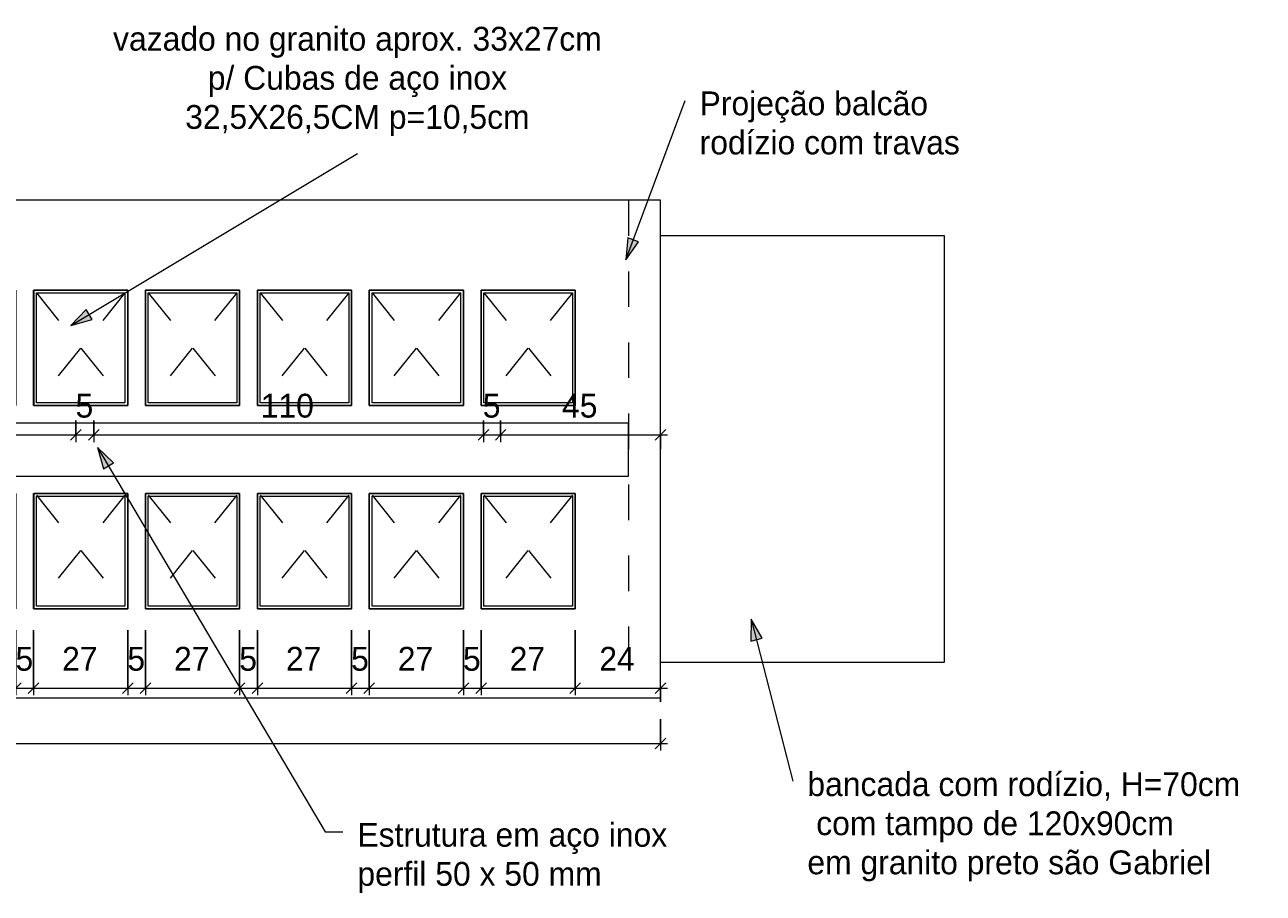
# Model space of a CAD drawing. Header units: metres. Extents: x -1.7 to 80, y -8.6 to 1.8.
# Tile 8 of 79: x 16.4 to 19.9, y -8.6 to -6.2. Entities that reach past the tile are written whole.
import ezdxf

# ---------------------------------------------------------------- set-up
doc = ezdxf.new("R2010")
doc.units = ezdxf.units.M
doc.linetypes.add('Projeção', pattern=[0.003969, 0.002381, -0.001587])
for name, color, linetype, lineweight in [('A-ANNO-DIMS', 120, 'Continuous', 9), ('A-ANNO-DIMS-20', 211, 'Continuous', 9), ('A-FLOR-OVHD', 1, 'Projeção', 18), ('A-GENM', 13, 'Continuous', 18), ('G-ANNO-TEXT', 231, 'Continuous', 9)]:
    doc.layers.add(name, color=color, linetype=linetype, lineweight=lineweight)
doc.styles.add('Century Gothic', font='GOTHIC.TTF', dxfattribs={"height": 0.067065})
doc.dimstyles.new('_Cotas_detalhamento_3_5_mm', dxfattribs={"dimscale": 0.3048, "dimtxt": 0.07, "dimasz": 0.098425, "dimexe": 0.065617, "dimexo": 0.19685, "dimgap": 0.098425, "dimtad": 1, "dimdec": 0, "dimlfac": 100, "dimzin": 0, "dimdsep": 46, "dimtxsty": 'Century Gothic', "dimblk1": 'OBLIQUE', "dimblk2": 'OBLIQUE', "dimsah": 1, "dimcen": 0.09, "dimdle": 0.065617, "dimazin": 0, "dimtfac": 1, "dimtdec": 4, "dimtix": 1, "dimtmove": 0, "dimatfit": 3, "dimfxl": 1, "dimtvp": 1, "dimtolj": 1, "dimtzin": 0, "dimarcsym": 2})
doc.dimstyles.new('_Cotas_detalhamento_3_5_mm_1', dxfattribs={"dimscale": 0.3048, "dimtxt": 0.07, "dimasz": 0.098425, "dimexe": 0.065617, "dimexo": 0.19685, "dimgap": 0.098425, "dimtad": 1, "dimdec": 0, "dimlfac": 100, "dimzin": 0, "dimdsep": 46, "dimtxsty": 'Century Gothic', "dimblk1": 'OBLIQUE', "dimblk2": 'OBLIQUE', "dimsah": 1, "dimcen": 0.09, "dimdle": 0.065617, "dimazin": 0, "dimtfac": 1, "dimtdec": 4, "dimtix": 1, "dimtmove": 2, "dimatfit": 3, "dimfxl": 1, "dimtvp": 1, "dimtolj": 1, "dimtzin": 0, "dimarcsym": 2})

# ---------------------------------------------------------------- blocks, each defined once
blk = doc.blocks.new('Modelos genéricos 360 - Modelos genéricos 77-1992851-Planta do tampo das cubas- Pratos Frios')
at = {"layer": 'A-GENM'}
for p, q in [((2.763, -6.7811), (1.963, -6.7811)), ((2.763, -7.9811), (2.763, -6.7811)), ((1.963, -7.9811), (2.763, -7.9811))]:
    blk.add_line(p, q, dxfattribs=at)
blk = doc.blocks.new('Modelos genéricos 361 - Modelos genéricos 1-1992976-Planta do tampo das cubas- Pratos Frios')
at = {"layer": 'A-GENM'}
for p, q in [((1.963, -6.6811), (-1.2878, -6.6811)), ((-1.2878, -6.6811), (-1.2878, -8.0811)), ((1.963, -8.0811), (1.963, -6.6811)), ((-1.0317, -6.9338), (-0.482, -6.9338)), ((-1.0317, -7.2588), (-1.0317, -6.9338)), ((-0.482, -6.9338), (-0.482, -7.2588)), ((-0.432, -6.9338), (-0.167, -6.9338)), ((-0.432, -7.2588), (-0.432, -6.9338)), ((-0.167, -6.9338), (-0.167, -7.2588)), ((-0.117, -6.9338), (0.148, -6.9338)), ((-0.117, -7.2588), (-0.117, -6.9338)), ((0.148, -6.9338), (0.148, -7.2588)), ((0.198, -6.9338), (0.463, -6.9338)), ((0.198, -7.2588), (0.198, -6.9338)), ((0.463, -6.9338), (0.463, -7.2588)), ((0.513, -6.9338), (0.778, -6.9338)), ((0.513, -7.2588), (0.513, -6.9338)), ((0.778, -6.9338), (0.778, -7.2588)), ((0.828, -6.9338), (1.093, -6.9338)), ((0.828, -7.2588), (0.828, -6.9338)), ((1.093, -6.9338), (1.093, -7.2588)), ((1.143, -6.9338), (1.408, -6.9338)), ((1.143, -7.2588), (1.143, -6.9338)), ((1.408, -6.9338), (1.408, -7.2588)), ((1.458, -6.9338), (1.723, -6.9338)), ((1.458, -7.2588), (1.458, -6.9338)), ((1.723, -6.9338), (1.723, -7.2588)), ((-0.482, -7.2588), (-1.0317, -7.2588)), ((-0.167, -7.2588), (-0.432, -7.2588)), ((0.148, -7.2588), (-0.117, -7.2588)), ((0.463, -7.2588), (0.198, -7.2588)), ((0.778, -7.2588), (0.513, -7.2588)), ((1.093, -7.2588), (0.828, -7.2588)), ((1.408, -7.2588), (1.143, -7.2588)), ((1.723, -7.2588), (1.458, -7.2588)), ((-1.038, -7.8311), (-1.038, -7.5061)), ((-1.038, -7.5061), (-0.482, -7.5061)), ((-0.482, -7.5061), (-0.482, -7.8311)), ((-0.432, -7.8311), (-0.432, -7.5061)), ((-0.432, -7.5061), (-0.167, -7.5061)), ((-0.167, -7.5061), (-0.167, -7.8311)), ((-0.117, -7.8311), (-0.117, -7.5061)), ((-0.117, -7.5061), (0.148, -7.5061)), ((0.148, -7.5061), (0.148, -7.8311)), ((0.198, -7.8311), (0.198, -7.5061)), ((0.198, -7.5061), (0.463, -7.5061)), ((0.463, -7.5061), (0.463, -7.8311)), ((0.513, -7.8311), (0.513, -7.5061)), ((0.513, -7.5061), (0.778, -7.5061)), ((0.778, -7.5061), (0.778, -7.8311)), ((0.828, -7.8311), (0.828, -7.5061)), ((0.828, -7.5061), (1.093, -7.5061)), ((1.093, -7.5061), (1.093, -7.8311)), ((1.143, -7.8311), (1.143, -7.5061)), ((1.143, -7.5061), (1.408, -7.5061)), ((1.408, -7.5061), (1.408, -7.8311)), ((1.458, -7.8311), (1.458, -7.5061)), ((1.458, -7.5061), (1.723, -7.5061)), ((1.723, -7.5061), (1.723, -7.8311)), ((-0.482, -7.8311), (-1.038, -7.8311)), ((-0.167, -7.8311), (-0.432, -7.8311)), ((0.148, -7.8311), (-0.117, -7.8311)), ((0.463, -7.8311), (0.198, -7.8311)), ((0.778, -7.8311), (0.513, -7.8311)), ((1.093, -7.8311), (0.828, -7.8311)), ((1.408, -7.8311), (1.143, -7.8311)), ((1.723, -7.8311), (1.458, -7.8311)), ((-1.2878, -8.0811), (1.963, -8.0811))]:
    blk.add_line(p, q, dxfattribs=at)
blk = doc.blocks.new('Modelos genéricos 375 - Modelos genéricos 29-1996700-Planta do tampo das cubas- Pratos Frios')
at = {"layer": 'A-GENM'}
for p, q in [((-12.8047, -3.5592), (-13.0697, -3.5592)), ((-13.0697, -3.5592), (-13.0697, -3.8842)), ((-13.0619, -3.5665), (-12.8126, -3.5665)), ((-13.0619, -3.8765), (-13.0619, -3.5665)), ((-12.8126, -3.5665), (-12.8126, -3.8765)), ((-12.8047, -3.8842), (-12.8047, -3.5592)), ((-13.0697, -3.8842), (-12.8047, -3.8842)), ((-12.8126, -3.8765), (-13.0619, -3.8765))]:
    blk.add_line(p, q, dxfattribs=at)
blk = doc.blocks.new('Modelos genéricos 376 - Modelos genéricos 29-1996720-Planta do tampo das cubas- Pratos Frios')
at = {"layer": 'A-GENM'}
for p, q in [((-12.8047, -3.5592), (-13.0697, -3.5592)), ((-13.0697, -3.5592), (-13.0697, -3.8842)), ((-13.0619, -3.5665), (-12.8126, -3.5665)), ((-13.0619, -3.8765), (-13.0619, -3.5665)), ((-12.8126, -3.5665), (-12.8126, -3.8765)), ((-12.8047, -3.8842), (-12.8047, -3.5592)), ((-13.0697, -3.8842), (-12.8047, -3.8842)), ((-12.8126, -3.8765), (-13.0619, -3.8765))]:
    blk.add_line(p, q, dxfattribs=at)
blk = doc.blocks.new('Modelos genéricos 377 - Modelos genéricos 29-1996740-Planta do tampo das cubas- Pratos Frios')
at = {"layer": 'A-GENM'}
for p, q in [((-12.8047, -3.5592), (-13.0697, -3.5592)), ((-13.0697, -3.5592), (-13.0697, -3.8842)), ((-13.0619, -3.5665), (-12.8126, -3.5665)), ((-13.0619, -3.8765), (-13.0619, -3.5665)), ((-12.8126, -3.5665), (-12.8126, -3.8765)), ((-12.8047, -3.8842), (-12.8047, -3.5592)), ((-13.0697, -3.8842), (-12.8047, -3.8842)), ((-12.8126, -3.8765), (-13.0619, -3.8765))]:
    blk.add_line(p, q, dxfattribs=at)
blk = doc.blocks.new('Modelos genéricos 378 - Modelos genéricos 29-1996760-Planta do tampo das cubas- Pratos Frios')
at = {"layer": 'A-GENM'}
for p, q in [((-12.8047, -3.5592), (-13.0697, -3.5592)), ((-13.0697, -3.5592), (-13.0697, -3.8842)), ((-13.0619, -3.5665), (-12.8126, -3.5665)), ((-13.0619, -3.8765), (-13.0619, -3.5665)), ((-12.8126, -3.5665), (-12.8126, -3.8765)), ((-12.8047, -3.8842), (-12.8047, -3.5592)), ((-13.0697, -3.8842), (-12.8047, -3.8842)), ((-12.8126, -3.8765), (-13.0619, -3.8765))]:
    blk.add_line(p, q, dxfattribs=at)
blk = doc.blocks.new('Modelos genéricos 380 - Modelos genéricos 29-1996780-Planta do tampo das cubas- Pratos Frios')
at = {"layer": 'A-GENM'}
for p, q in [((-12.4897, -3.5592), (-12.7547, -3.5592)), ((-12.7547, -3.5592), (-12.7547, -3.8842)), ((-12.7469, -3.5665), (-12.4976, -3.5665)), ((-12.7469, -3.8765), (-12.7469, -3.5665)), ((-12.4976, -3.5665), (-12.4976, -3.8765)), ((-12.4897, -3.8842), (-12.4897, -3.5592)), ((-12.7547, -3.8842), (-12.4897, -3.8842)), ((-12.4976, -3.8765), (-12.7469, -3.8765))]:
    blk.add_line(p, q, dxfattribs=at)
blk = doc.blocks.new('Modelos genéricos 368 - Modelos genéricos 29-1997158-Planta do tampo das cubas- Pratos Frios')
at = {"layer": 'A-GENM'}
for p, q in [((-12.8047, -10.8657), (-13.0697, -10.8657)), ((-13.0697, -10.8657), (-13.0697, -11.1907)), ((-13.0619, -11.1834), (-13.0619, -10.8734)), ((-13.0619, -10.8734), (-12.8126, -10.8734)), ((-12.8126, -10.8734), (-12.8126, -11.1834)), ((-12.8047, -11.1907), (-12.8047, -10.8657)), ((-13.0697, -11.1907), (-12.8047, -11.1907)), ((-12.8126, -11.1834), (-13.0619, -11.1834))]:
    blk.add_line(p, q, dxfattribs=at)
blk = doc.blocks.new('Modelos genéricos 369 - Modelos genéricos 29-1997178-Planta do tampo das cubas- Pratos Frios')
at = {"layer": 'A-GENM'}
for p, q in [((-12.8047, -10.8657), (-13.0697, -10.8657)), ((-13.0697, -10.8657), (-13.0697, -11.1907)), ((-13.0619, -11.1834), (-13.0619, -10.8734)), ((-13.0619, -10.8734), (-12.8126, -10.8734)), ((-12.8126, -10.8734), (-12.8126, -11.1834)), ((-12.8047, -11.1907), (-12.8047, -10.8657)), ((-13.0697, -11.1907), (-12.8047, -11.1907)), ((-12.8126, -11.1834), (-13.0619, -11.1834))]:
    blk.add_line(p, q, dxfattribs=at)
blk = doc.blocks.new('Modelos genéricos 370 - Modelos genéricos 29-1997198-Planta do tampo das cubas- Pratos Frios')
at = {"layer": 'A-GENM'}
for p, q in [((-12.8047, -10.8657), (-13.0697, -10.8657)), ((-13.0697, -10.8657), (-13.0697, -11.1907)), ((-13.0619, -11.1834), (-13.0619, -10.8734)), ((-13.0619, -10.8734), (-12.8126, -10.8734)), ((-12.8126, -10.8734), (-12.8126, -11.1834)), ((-12.8047, -11.1907), (-12.8047, -10.8657)), ((-13.0697, -11.1907), (-12.8047, -11.1907)), ((-12.8126, -11.1834), (-13.0619, -11.1834))]:
    blk.add_line(p, q, dxfattribs=at)
blk = doc.blocks.new('Modelos genéricos 371 - Modelos genéricos 29-1997218-Planta do tampo das cubas- Pratos Frios')
at = {"layer": 'A-GENM'}
for p, q in [((-12.8047, -10.8657), (-13.0697, -10.8657)), ((-13.0697, -10.8657), (-13.0697, -11.1907)), ((-13.0619, -11.1834), (-13.0619, -10.8734)), ((-13.0619, -10.8734), (-12.8126, -10.8734)), ((-12.8126, -10.8734), (-12.8126, -11.1834)), ((-12.8047, -11.1907), (-12.8047, -10.8657)), ((-13.0697, -11.1907), (-12.8047, -11.1907)), ((-12.8126, -11.1834), (-13.0619, -11.1834))]:
    blk.add_line(p, q, dxfattribs=at)
blk = doc.blocks.new('Modelos genéricos 379 - Modelos genéricos 29-1997238-Planta do tampo das cubas- Pratos Frios')
at = {"layer": 'A-GENM'}
for p, q in [((-12.4897, -10.8657), (-12.7547, -10.8657)), ((-12.7547, -10.8657), (-12.7547, -11.1907)), ((-12.7469, -11.1834), (-12.7469, -10.8734)), ((-12.7469, -10.8734), (-12.4976, -10.8734)), ((-12.4976, -10.8734), (-12.4976, -11.1834)), ((-12.4897, -11.1907), (-12.4897, -10.8657)), ((-12.7547, -11.1907), (-12.4897, -11.1907)), ((-12.4976, -11.1834), (-12.7469, -11.1834))]:
    blk.add_line(p, q, dxfattribs=at)
blk = doc.blocks.new('Modelos genéricos 349 - Modelos genéricos 27-2149332-Planta do tampo das cubas- Pratos Frios')
at = {"layer": 'A-GENM'}
for p, q in [((-9.5547, -12.2128), (-12.6126, -12.2128)), ((-12.6126, -12.2128), (-12.6126, -12.3628)), ((-9.5547, -12.3628), (-9.5547, -12.2128)), ((-12.6126, -12.3628), (-9.5547, -12.3628))]:
    blk.add_line(p, q, dxfattribs=at)
blk = doc.blocks.new('DIMBLOCK28-Planta do tampo das cubas- Pratos Frios')
at = {"layer": 'A-ANNO-DIMS-20'}
for p, q in [((14.9407, -8.1411), (14.9407, -8.2301)), ((14.9407, -8.2101), (14.9407, -8.1411)), ((18.1914, -8.1411), (18.1914, -8.2301)), ((18.1914, -8.2101), (18.1914, -8.1411)), ((14.9207, -8.2101), (18.2114, -8.2101))]:
    blk.add_line(p, q, dxfattribs=at)
at = {"layer": 'A-ANNO-DIMS-20', "lineweight": 18}
for p, q in [((14.9407, -8.2101), (14.9257, -8.2251)), ((14.9407, -8.2101), (14.9557, -8.1951)), ((18.1914, -8.2101), (18.1764, -8.2251)), ((18.1914, -8.2101), (18.2064, -8.1951))]:
    blk.add_line(p, q, dxfattribs=at)
at = {"layer": 'A-ANNO-DIMS-20', "color": 0, "insert": (15.9412, -8.0941), "char_height": 0.06707, "width": 0.188, "attachment_point": 1, "line_spacing_factor": 0.984117, "style": 'Century Gothic'}
blk.add_mtext('325', dxfattribs=at)
blk = doc.blocks.new('_Oblique')
at = {"color": 0, "linetype": 'ByBlock', "lineweight": -2}
blk.add_line((-0.5, -0.5), (0.5, 0.5), dxfattribs=at)
blk = doc.blocks.new('DIMBLOCK40-Planta do tampo das cubas- Pratos Frios')
at = {"layer": 'A-ANNO-DIMS-20'}
for p, q in [((16.3764, -7.8911), (16.3764, -8.074)), ((16.3764, -8.054), (16.3764, -7.8911)), ((16.4264, -7.8911), (16.4264, -8.074)), ((16.4264, -8.054), (16.4264, -7.8911)), ((16.3764, -8.054), (16.4264, -8.054))]:
    blk.add_line(p, q, dxfattribs=at)
at = {"layer": 'A-ANNO-DIMS-20', "lineweight": 18}
for p, q in [((16.3764, -8.054), (16.3614, -8.069)), ((16.3764, -8.054), (16.3914, -8.039)), ((16.4264, -8.054), (16.4114, -8.069)), ((16.4264, -8.054), (16.4414, -8.039))]:
    blk.add_line(p, q, dxfattribs=at)
at = {"layer": 'A-ANNO-DIMS-20', "color": 0, "insert": (16.3753, -7.938), "char_height": 0.0671, "width": 0.062667, "attachment_point": 1, "line_spacing_factor": 0.984117, "style": 'Century Gothic'}
blk.add_mtext('5', dxfattribs=at)
blk = doc.blocks.new('DIMBLOCK41-Planta do tampo das cubas- Pratos Frios')
at = {"layer": 'A-ANNO-DIMS-20'}
for p, q in [((16.4264, -7.8911), (16.4264, -8.074)), ((16.4264, -8.054), (16.4264, -7.8911)), ((16.6914, -7.8911), (16.6914, -8.074)), ((16.6914, -8.054), (16.6914, -7.8911)), ((16.4264, -8.054), (16.6914, -8.054))]:
    blk.add_line(p, q, dxfattribs=at)
at = {"layer": 'A-ANNO-DIMS-20', "lineweight": 18}
for p, q in [((16.4264, -8.054), (16.4114, -8.069)), ((16.4264, -8.054), (16.4414, -8.039)), ((16.6914, -8.054), (16.6764, -8.069)), ((16.6914, -8.054), (16.7064, -8.039))]:
    blk.add_line(p, q, dxfattribs=at)
at = {"layer": 'A-ANNO-DIMS-20', "color": 0, "insert": (16.5067, -7.938), "char_height": 0.06707, "width": 0.125333, "attachment_point": 1, "line_spacing_factor": 0.984117, "style": 'Century Gothic'}
blk.add_mtext('27', dxfattribs=at)
blk = doc.blocks.new('DIMBLOCK42-Planta do tampo das cubas- Pratos Frios')
at = {"layer": 'A-ANNO-DIMS-20'}
for p, q in [((16.6914, -7.8911), (16.6914, -8.074)), ((16.6914, -8.054), (16.6914, -7.8911)), ((16.7414, -7.8911), (16.7414, -8.074)), ((16.7414, -8.054), (16.7414, -7.8911)), ((16.6914, -8.054), (16.7414, -8.054))]:
    blk.add_line(p, q, dxfattribs=at)
at = {"layer": 'A-ANNO-DIMS-20', "lineweight": 18}
for p, q in [((16.6914, -8.054), (16.6764, -8.069)), ((16.6914, -8.054), (16.7064, -8.039)), ((16.7414, -8.054), (16.7264, -8.069)), ((16.7414, -8.054), (16.7564, -8.039))]:
    blk.add_line(p, q, dxfattribs=at)
at = {"layer": 'A-ANNO-DIMS-20', "color": 0, "insert": (16.6903, -7.938), "char_height": 0.0671, "width": 0.062667, "attachment_point": 1, "line_spacing_factor": 0.984117, "style": 'Century Gothic'}
blk.add_mtext('5', dxfattribs=at)
blk = doc.blocks.new('DIMBLOCK43-Planta do tampo das cubas- Pratos Frios')
at = {"layer": 'A-ANNO-DIMS-20'}
for p, q in [((16.7414, -7.8911), (16.7414, -8.074)), ((16.7414, -8.054), (16.7414, -7.8911)), ((17.0064, -7.8911), (17.0064, -8.074)), ((17.0064, -8.054), (17.0064, -7.8911)), ((16.7414, -8.054), (17.0064, -8.054))]:
    blk.add_line(p, q, dxfattribs=at)
at = {"layer": 'A-ANNO-DIMS-20', "lineweight": 18}
for p, q in [((16.7414, -8.054), (16.7264, -8.069)), ((16.7414, -8.054), (16.7564, -8.039)), ((17.0064, -8.054), (16.9914, -8.069)), ((17.0064, -8.054), (17.0214, -8.039))]:
    blk.add_line(p, q, dxfattribs=at)
at = {"layer": 'A-ANNO-DIMS-20', "color": 0, "insert": (16.8217, -7.938), "char_height": 0.06707, "width": 0.125333, "attachment_point": 1, "line_spacing_factor": 0.984117, "style": 'Century Gothic'}
blk.add_mtext('27', dxfattribs=at)
blk = doc.blocks.new('DIMBLOCK44-Planta do tampo das cubas- Pratos Frios')
at = {"layer": 'A-ANNO-DIMS-20'}
for p, q in [((17.0064, -7.8911), (17.0064, -8.074)), ((17.0064, -8.054), (17.0064, -7.8911)), ((17.0564, -7.8911), (17.0564, -8.074)), ((17.0564, -8.054), (17.0564, -7.8911)), ((17.0064, -8.054), (17.0564, -8.054))]:
    blk.add_line(p, q, dxfattribs=at)
at = {"layer": 'A-ANNO-DIMS-20', "lineweight": 18}
for p, q in [((17.0064, -8.054), (16.9914, -8.069)), ((17.0064, -8.054), (17.0214, -8.039)), ((17.0564, -8.054), (17.0414, -8.069)), ((17.0564, -8.054), (17.0714, -8.039))]:
    blk.add_line(p, q, dxfattribs=at)
at = {"layer": 'A-ANNO-DIMS-20', "color": 0, "insert": (17.0053, -7.938), "char_height": 0.0671, "width": 0.062667, "attachment_point": 1, "line_spacing_factor": 0.984117, "style": 'Century Gothic'}
blk.add_mtext('5', dxfattribs=at)
blk = doc.blocks.new('DIMBLOCK45-Planta do tampo das cubas- Pratos Frios')
at = {"layer": 'A-ANNO-DIMS-20'}
for p, q in [((17.0564, -7.8911), (17.0564, -8.074)), ((17.0564, -8.054), (17.0564, -7.8911)), ((17.3214, -7.8911), (17.3214, -8.074)), ((17.3214, -8.054), (17.3214, -7.8911)), ((17.0564, -8.054), (17.3214, -8.054))]:
    blk.add_line(p, q, dxfattribs=at)
at = {"layer": 'A-ANNO-DIMS-20', "lineweight": 18}
for p, q in [((17.0564, -8.054), (17.0414, -8.069)), ((17.0564, -8.054), (17.0714, -8.039)), ((17.3214, -8.054), (17.3064, -8.069)), ((17.3214, -8.054), (17.3364, -8.039))]:
    blk.add_line(p, q, dxfattribs=at)
at = {"layer": 'A-ANNO-DIMS-20', "color": 0, "insert": (17.1367, -7.938), "char_height": 0.06707, "width": 0.125333, "attachment_point": 1, "line_spacing_factor": 0.984117, "style": 'Century Gothic'}
blk.add_mtext('27', dxfattribs=at)
blk = doc.blocks.new('DIMBLOCK46-Planta do tampo das cubas- Pratos Frios')
at = {"layer": 'A-ANNO-DIMS-20'}
for p, q in [((17.3214, -7.8911), (17.3214, -8.074)), ((17.3214, -8.054), (17.3214, -7.8911)), ((17.3714, -7.8911), (17.3714, -8.074)), ((17.3714, -8.054), (17.3714, -7.8911)), ((17.3214, -8.054), (17.3714, -8.054))]:
    blk.add_line(p, q, dxfattribs=at)
at = {"layer": 'A-ANNO-DIMS-20', "lineweight": 18}
for p, q in [((17.3214, -8.054), (17.3064, -8.069)), ((17.3214, -8.054), (17.3364, -8.039)), ((17.3714, -8.054), (17.3564, -8.069)), ((17.3714, -8.054), (17.3864, -8.039))]:
    blk.add_line(p, q, dxfattribs=at)
at = {"layer": 'A-ANNO-DIMS-20', "color": 0, "insert": (17.3203, -7.938), "char_height": 0.0671, "width": 0.062667, "attachment_point": 1, "line_spacing_factor": 0.984117, "style": 'Century Gothic'}
blk.add_mtext('5', dxfattribs=at)
blk = doc.blocks.new('DIMBLOCK47-Planta do tampo das cubas- Pratos Frios')
at = {"layer": 'A-ANNO-DIMS-20'}
for p, q in [((17.3714, -7.8911), (17.3714, -8.074)), ((17.3714, -8.054), (17.3714, -7.8911)), ((17.6364, -7.8911), (17.6364, -8.074)), ((17.6364, -8.054), (17.6364, -7.8911)), ((17.3714, -8.054), (17.6364, -8.054))]:
    blk.add_line(p, q, dxfattribs=at)
at = {"layer": 'A-ANNO-DIMS-20', "lineweight": 18}
for p, q in [((17.3714, -8.054), (17.3564, -8.069)), ((17.3714, -8.054), (17.3864, -8.039)), ((17.6364, -8.054), (17.6214, -8.069)), ((17.6364, -8.054), (17.6514, -8.039))]:
    blk.add_line(p, q, dxfattribs=at)
at = {"layer": 'A-ANNO-DIMS-20', "color": 0, "insert": (17.4517, -7.938), "char_height": 0.06707, "width": 0.125333, "attachment_point": 1, "line_spacing_factor": 0.984117, "style": 'Century Gothic'}
blk.add_mtext('27', dxfattribs=at)
blk = doc.blocks.new('DIMBLOCK48-Planta do tampo das cubas- Pratos Frios')
at = {"layer": 'A-ANNO-DIMS-20'}
for p, q in [((17.6364, -7.8911), (17.6364, -8.074)), ((17.6364, -8.054), (17.6364, -7.8911)), ((17.6864, -7.8911), (17.6864, -8.074)), ((17.6864, -8.054), (17.6864, -7.8911)), ((17.6364, -8.054), (17.6864, -8.054))]:
    blk.add_line(p, q, dxfattribs=at)
at = {"layer": 'A-ANNO-DIMS-20', "lineweight": 18}
for p, q in [((17.6364, -8.054), (17.6214, -8.069)), ((17.6364, -8.054), (17.6514, -8.039)), ((17.6864, -8.054), (17.6714, -8.069)), ((17.6864, -8.054), (17.7014, -8.039))]:
    blk.add_line(p, q, dxfattribs=at)
at = {"layer": 'A-ANNO-DIMS-20', "color": 0, "insert": (17.6353, -7.938), "char_height": 0.0671, "width": 0.062667, "attachment_point": 1, "line_spacing_factor": 0.984117, "style": 'Century Gothic'}
blk.add_mtext('5', dxfattribs=at)
blk = doc.blocks.new('DIMBLOCK49-Planta do tampo das cubas- Pratos Frios')
at = {"layer": 'A-ANNO-DIMS-20'}
for p, q in [((17.6864, -7.8911), (17.6864, -8.074)), ((17.6864, -8.054), (17.6864, -7.8911)), ((17.9514, -7.8911), (17.9514, -8.074)), ((17.9514, -8.054), (17.9514, -7.8911)), ((17.6864, -8.054), (17.9514, -8.054))]:
    blk.add_line(p, q, dxfattribs=at)
at = {"layer": 'A-ANNO-DIMS-20', "lineweight": 18}
for p, q in [((17.6864, -8.054), (17.6714, -8.069)), ((17.6864, -8.054), (17.7014, -8.039)), ((17.9514, -8.054), (17.9364, -8.069)), ((17.9514, -8.054), (17.9664, -8.039))]:
    blk.add_line(p, q, dxfattribs=at)
at = {"layer": 'A-ANNO-DIMS-20', "color": 0, "insert": (17.7667, -7.938), "char_height": 0.06707, "width": 0.125333, "attachment_point": 1, "line_spacing_factor": 0.984117, "style": 'Century Gothic'}
blk.add_mtext('27', dxfattribs=at)
blk = doc.blocks.new('DIMBLOCK50-Planta do tampo das cubas- Pratos Frios')
at = {"layer": 'A-ANNO-DIMS-20'}
for p, q in [((17.9514, -7.8911), (17.9514, -8.074)), ((17.9514, -8.054), (17.9514, -7.8911)), ((17.9514, -8.054), (18.2114, -8.054)), ((18.1914, -8.0927), (18.1914, -8.034)), ((18.1914, -8.054), (18.1914, -8.0927))]:
    blk.add_line(p, q, dxfattribs=at)
at = {"layer": 'A-ANNO-DIMS-20', "lineweight": 18}
for p, q in [((17.9514, -8.054), (17.9364, -8.069)), ((17.9514, -8.054), (17.9664, -8.039)), ((18.1914, -8.054), (18.1764, -8.069)), ((18.1914, -8.054), (18.2064, -8.039))]:
    blk.add_line(p, q, dxfattribs=at)
at = {"layer": 'A-ANNO-DIMS-20', "color": 0, "insert": (18.0192, -7.938), "char_height": 0.06707, "width": 0.125333, "attachment_point": 1, "line_spacing_factor": 0.984117, "style": 'Century Gothic'}
blk.add_mtext('24', dxfattribs=at)
blk = doc.blocks.new('DIMBLOCK53-Planta do tampo das cubas- Pratos Frios')
at = {"layer": 'A-ANNO-DIMS-20'}
for p, q in [((15.4385, -7.3004), (15.4385, -7.3616)), ((15.4385, -7.3416), (15.4385, -7.3004)), ((16.5455, -7.3004), (16.5455, -7.3616)), ((16.5455, -7.3416), (16.5455, -7.3004)), ((15.4385, -7.3416), (16.5455, -7.3416))]:
    blk.add_line(p, q, dxfattribs=at)
at = {"layer": 'A-ANNO-DIMS-20', "lineweight": 18}
for p, q in [((15.4385, -7.3416), (15.4235, -7.3566)), ((15.4385, -7.3416), (15.4535, -7.3266)), ((16.5455, -7.3416), (16.5305, -7.3566)), ((16.5455, -7.3416), (16.5605, -7.3266))]:
    blk.add_line(p, q, dxfattribs=at)
at = {"layer": 'A-ANNO-DIMS-20', "color": 0, "insert": (15.9137, -7.2256), "char_height": 0.06707, "width": 0.188, "attachment_point": 1, "line_spacing_factor": 0.984117, "style": 'Century Gothic'}
blk.add_mtext('111', dxfattribs=at)
blk = doc.blocks.new('DIMBLOCK54-Planta do tampo das cubas- Pratos Frios')
at = {"layer": 'A-ANNO-DIMS-20'}
for p, q in [((16.5455, -7.3004), (16.5455, -7.3616)), ((16.5455, -7.3416), (16.5455, -7.3004)), ((16.5955, -7.3004), (16.5955, -7.3616)), ((16.5955, -7.3416), (16.5955, -7.3004)), ((16.5455, -7.3416), (16.5955, -7.3416))]:
    blk.add_line(p, q, dxfattribs=at)
at = {"layer": 'A-ANNO-DIMS-20', "lineweight": 18}
for p, q in [((16.5455, -7.3416), (16.5305, -7.3566)), ((16.5455, -7.3416), (16.5605, -7.3266)), ((16.5955, -7.3416), (16.5805, -7.3566)), ((16.5955, -7.3416), (16.6105, -7.3266))]:
    blk.add_line(p, q, dxfattribs=at)
at = {"layer": 'A-ANNO-DIMS-20', "color": 0, "insert": (16.5444, -7.2256), "char_height": 0.0671, "width": 0.062667, "attachment_point": 1, "line_spacing_factor": 0.984117, "style": 'Century Gothic'}
blk.add_mtext('5', dxfattribs=at)
blk = doc.blocks.new('DIMBLOCK55-Planta do tampo das cubas- Pratos Frios')
at = {"layer": 'A-ANNO-DIMS-20'}
for p, q in [((16.5955, -7.3004), (16.5955, -7.3616)), ((16.5955, -7.3416), (16.5955, -7.3004)), ((17.6927, -7.3004), (17.6927, -7.3616)), ((17.6927, -7.3416), (17.6927, -7.3004)), ((16.5955, -7.3416), (17.6927, -7.3416))]:
    blk.add_line(p, q, dxfattribs=at)
at = {"layer": 'A-ANNO-DIMS-20', "lineweight": 18}
for p, q in [((16.5955, -7.3416), (16.5805, -7.3566)), ((16.5955, -7.3416), (16.6105, -7.3266)), ((17.6927, -7.3416), (17.6777, -7.3566)), ((17.6927, -7.3416), (17.7077, -7.3266))]:
    blk.add_line(p, q, dxfattribs=at)
at = {"layer": 'A-ANNO-DIMS-20', "color": 0, "insert": (17.0658, -7.2256), "char_height": 0.06707, "width": 0.188, "attachment_point": 1, "line_spacing_factor": 0.984117, "style": 'Century Gothic'}
blk.add_mtext('110', dxfattribs=at)
blk = doc.blocks.new('DIMBLOCK56-Planta do tampo das cubas- Pratos Frios')
at = {"layer": 'A-ANNO-DIMS-20'}
for p, q in [((17.6927, -7.3004), (17.6927, -7.3616)), ((17.6927, -7.3416), (17.6927, -7.3004)), ((17.7414, -7.3004), (17.7414, -7.3616)), ((17.7414, -7.3416), (17.7414, -7.3004)), ((17.6927, -7.3416), (17.7414, -7.3416))]:
    blk.add_line(p, q, dxfattribs=at)
at = {"layer": 'A-ANNO-DIMS-20', "lineweight": 18}
for p, q in [((17.6927, -7.3416), (17.6777, -7.3566)), ((17.6927, -7.3416), (17.7077, -7.3266)), ((17.7414, -7.3416), (17.7264, -7.3566)), ((17.7414, -7.3416), (17.7564, -7.3266))]:
    blk.add_line(p, q, dxfattribs=at)
at = {"layer": 'A-ANNO-DIMS-20', "color": 0, "insert": (17.691, -7.2256), "char_height": 0.0671, "width": 0.062667, "attachment_point": 1, "line_spacing_factor": 0.984117, "style": 'Century Gothic'}
blk.add_mtext('5', dxfattribs=at)
blk = doc.blocks.new('DIMBLOCK57-Planta do tampo das cubas- Pratos Frios')
at = {"layer": 'A-ANNO-DIMS-20'}
for p, q in [((17.7414, -7.3004), (17.7414, -7.3616)), ((17.7414, -7.3416), (17.7414, -7.3004)), ((18.1914, -7.3804), (18.1914, -7.3216)), ((17.7414, -7.3416), (18.2114, -7.3416)), ((18.1914, -7.3416), (18.1914, -7.3804))]:
    blk.add_line(p, q, dxfattribs=at)
at = {"layer": 'A-ANNO-DIMS-20', "lineweight": 18}
for p, q in [((17.7414, -7.3416), (17.7264, -7.3566)), ((17.7414, -7.3416), (17.7564, -7.3266)), ((18.1914, -7.3416), (18.1764, -7.3566)), ((18.1914, -7.3416), (18.2064, -7.3266))]:
    blk.add_line(p, q, dxfattribs=at)
at = {"layer": 'A-ANNO-DIMS-20', "color": 0, "insert": (17.9142, -7.2256), "char_height": 0.06707, "width": 0.125333, "attachment_point": 1, "line_spacing_factor": 0.984117, "style": 'Century Gothic'}
blk.add_mtext('45', dxfattribs=at)

msp = doc.modelspace()

# ---------------------------------------------------------------- hatches: boundary and pattern name
at = {"layer": 'G-ANNO-TEXT'}
for points in [[(18.0936, -6.8484), (18.1297, -6.7978), (18.0995, -6.7866)], [(16.5315, -7.0335), (16.5912, -7.0164), (16.5747, -6.9888)], [(16.6065, -7.3768), (16.6232, -7.4366), (16.6509, -7.4203)], [(18.4468, -7.8598), (18.4462, -7.9219), (18.4773, -7.9138)]]:
    msp.add_hatch(color=210, dxfattribs=at).paths.add_polyline_path(points, flags=0)

# ---------------------------------------------------------------- linework, layer by layer
at = {"layer": 'A-FLOR-OVHD'}
for p, q in [((18.1014, -6.6811), (18.1014, -8.0811)), ((16.4342, -6.9411), (16.6836, -7.2511)), ((16.6836, -6.9411), (16.4342, -7.2511)), ((16.7492, -6.9411), (16.9986, -7.2511)), ((16.9986, -6.9411), (16.7492, -7.2511)), ((17.0642, -6.9411), (17.3136, -7.2511)), ((17.3136, -6.9411), (17.0642, -7.2511)), ((17.3792, -6.9411), (17.6286, -7.2511)), ((17.6286, -6.9411), (17.3792, -7.2511)), ((17.6942, -6.9411), (17.9436, -7.2511)), ((17.9436, -6.9411), (17.6942, -7.2511)), ((16.4264, -7.0936), (16.4264, -7.1938)), ((16.6914, -7.1938), (16.6914, -7.0936)), ((16.7414, -7.0936), (16.7414, -7.1938)), ((17.0064, -7.1938), (17.0064, -7.0936)), ((17.0564, -7.0936), (17.0564, -7.1938)), ((17.3214, -7.1938), (17.3214, -7.0936)), ((17.3714, -7.0936), (17.3714, -7.1938)), ((17.6364, -7.1938), (17.6364, -7.0936)), ((17.6864, -7.0936), (17.6864, -7.1938)), ((17.9514, -7.1938), (17.9514, -7.0936)), ((16.4342, -7.5111), (16.6836, -7.8211)), ((16.6836, -7.5111), (16.4342, -7.8211)), ((16.7492, -7.5111), (16.9986, -7.8211)), ((16.9986, -7.5111), (16.7492, -7.8211)), ((17.0642, -7.5111), (17.3136, -7.8211)), ((17.3136, -7.5111), (17.0642, -7.8211)), ((17.3792, -7.5111), (17.6286, -7.8211)), ((17.6286, -7.5111), (17.3792, -7.8211)), ((17.6942, -7.5111), (17.9436, -7.8211)), ((17.9436, -7.5111), (17.6942, -7.8211)), ((16.4264, -7.6686), (16.4264, -7.5561)), ((16.6914, -7.5561), (16.6914, -7.6686)), ((16.7414, -7.6686), (16.7414, -7.5561)), ((17.0064, -7.5561), (17.0064, -7.6686)), ((17.0564, -7.6686), (17.0564, -7.5561)), ((17.3214, -7.5561), (17.3214, -7.6686)), ((17.3714, -7.6686), (17.3714, -7.5561)), ((17.6364, -7.5561), (17.6364, -7.6686)), ((17.6864, -7.6686), (17.6864, -7.5561)), ((17.9514, -7.5561), (17.9514, -7.6686))]:
    msp.add_line(p, q, dxfattribs=at)
at = {"layer": 'G-ANNO-TEXT', "color": 210}
for p, q in [((18.0936, -6.8484), (18.2609, -6.3998)), ((16.5315, -7.0335), (17.338, -6.5495)), ((18.0995, -6.7866), (18.0936, -6.8484)), ((18.0936, -6.8484), (18.1297, -6.7978)), ((18.1297, -6.7978), (18.0995, -6.7866)), ((16.5747, -6.9888), (16.5315, -7.0335)), ((16.5912, -7.0164), (16.5747, -6.9888)), ((16.5315, -7.0335), (16.5912, -7.0164)), ((16.6065, -7.3768), (16.6232, -7.4366)), ((16.6509, -7.4203), (16.6065, -7.3768)), ((16.6065, -7.3768), (17.2473, -8.4583)), ((16.6232, -7.4366), (16.6509, -7.4203)), ((18.4468, -7.8598), (18.4462, -7.9219)), ((18.4773, -7.9138), (18.4468, -7.8598)), ((18.4468, -7.8598), (18.5644, -8.3159)), ((18.4462, -7.9219), (18.4773, -7.9138)), ((17.2473, -8.4583), (17.2974, -8.4583))]:
    msp.add_line(p, q, dxfattribs=at)

# ---------------------------------------------------------------- block references
at = {"layer": 'A-GENM'}
for name, p in [('Modelos genéricos 361 - Modelos genéricos 1-1992976-Planta do tampo das cubas- Pratos Frios', (16.2284, 0)), ('Modelos genéricos 360 - Modelos genéricos 77-1992851-Planta do tampo das cubas- Pratos Frios', (16.2284, 0)), ('Modelos genéricos 375 - Modelos genéricos 29-1996700-Planta do tampo das cubas- Pratos Frios', (29.4962, -3.3746)), ('Modelos genéricos 376 - Modelos genéricos 29-1996720-Planta do tampo das cubas- Pratos Frios', (29.8112, -3.3746)), ('Modelos genéricos 377 - Modelos genéricos 29-1996740-Planta do tampo das cubas- Pratos Frios', (30.1262, -3.3746)), ('Modelos genéricos 378 - Modelos genéricos 29-1996760-Planta do tampo das cubas- Pratos Frios', (30.4412, -3.3746)), ('Modelos genéricos 380 - Modelos genéricos 29-1996780-Planta do tampo das cubas- Pratos Frios', (30.4412, -3.3746)), ('Modelos genéricos 349 - Modelos genéricos 27-2149332-Planta do tampo das cubas- Pratos Frios', (27.6562, 4.9049)), ('Modelos genéricos 368 - Modelos genéricos 29-1997158-Planta do tampo das cubas- Pratos Frios', (29.4962, 3.3596)), ('Modelos genéricos 369 - Modelos genéricos 29-1997178-Planta do tampo das cubas- Pratos Frios', (29.8112, 3.3596)), ('Modelos genéricos 370 - Modelos genéricos 29-1997198-Planta do tampo das cubas- Pratos Frios', (30.1262, 3.3596)), ('Modelos genéricos 371 - Modelos genéricos 29-1997218-Planta do tampo das cubas- Pratos Frios', (30.4412, 3.3596)), ('Modelos genéricos 379 - Modelos genéricos 29-1997238-Planta do tampo das cubas- Pratos Frios', (30.4412, 3.3596))]:
    msp.add_blockref(name, p, dxfattribs=at)

# ---------------------------------------------------------------- texts
at = {"layer": 'G-ANNO-TEXT', "color": 7, "char_height": 0.067065, "line_spacing_factor": 0.984117, "style": 'Century Gothic'}
for s, insert, width, attachment_point in [('vazado no granito aprox. 33x27cm\\Pp/ Cubas de aço inox\\P32,5X26,5CM p=10,5cm', (17.338, -6.1929), 1.857149, 2), ('Projeção balcão\\Prodízio com travas', (18.3016, -6.3748), 0.976032, 1), ('bancada com rodízio, H=70cm\\P com tampo de 120x90cm\\Pem granito preto são Gabriel', (18.605, -8.2909), 1.662278, 1), ('Estrutura em aço inox\\Pperfil 50 x 50 mm', (17.338, -8.4333), 1.148223, 1)]:
    msp.add_mtext(s, dxfattribs=dict(at, insert=insert, width=width, attachment_point=attachment_point))

# ---------------------------------------------------------------- dimensions: what is measured, and where the dimension line sits
at = {"layer": 'A-ANNO-DIMS'}
for base, p1, p2, override, picture, middle in [((16.5455, -7.3416), (15.4385, -7.3604), (16.5455, -7.3604), {"dimpost": '<>', "dimfxl": 1.106986}, 'DIMBLOCK53-Planta do tampo das cubas- Pratos Frios', (15.992, -7.278)), ((16.5955, -7.3416), (16.5455, -7.3604), (16.5955, -7.3604), {"dimpost": '<>', "dimfxl": 0.05}, 'DIMBLOCK54-Planta do tampo das cubas- Pratos Frios', (16.5705, -7.2772)), ((17.6927, -7.3416), (16.5955, -7.3604), (17.6927, -7.3604), {"dimpost": '<>', "dimfxl": 1.097155}, 'DIMBLOCK55-Planta do tampo das cubas- Pratos Frios', (17.1441, -7.2764)), ((17.7414, -7.3416), (17.6927, -7.3604), (17.7414, -7.3604), {"dimpost": '<>', "dimfxl": 0.048768}, 'DIMBLOCK56-Planta do tampo das cubas- Pratos Frios', (17.7171, -7.2772)), ((18.1914, -7.3416), (17.7414, -7.3604), (18.1914, -7.3204), {"dimpost": '<>', "dimfxl": 0.451776}, 'DIMBLOCK57-Planta do tampo das cubas- Pratos Frios', (17.9664, -7.2764)), ((16.4264, -8.054), (16.3764, -7.8311), (16.4264, -7.8311), {"dimpost": '<>', "dimfxl": 0.05}, 'DIMBLOCK40-Planta do tampo das cubas- Pratos Frios', (16.4014, -7.9896)), ((16.6914462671, -8.0539527), (16.4264462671, -7.8311177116), (16.6914462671, -7.8311177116), {"dimpost": '<>', "dimfxl": 0.265}, 'DIMBLOCK41-Planta do tampo das cubas- Pratos Frios', (16.5589462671, -7.9887332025)), ((16.7414, -8.054), (16.6914, -7.8311), (16.7414, -7.8311), {"dimpost": '<>', "dimfxl": 0.05}, 'DIMBLOCK42-Planta do tampo das cubas- Pratos Frios', (16.7164, -7.9896)), ((17.0064462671, -8.0539527), (16.7414462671, -7.8311177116), (17.0064462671, -7.8311177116), {"dimpost": '<>', "dimfxl": 0.265}, 'DIMBLOCK43-Planta do tampo das cubas- Pratos Frios', (16.8739462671, -7.9887332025)), ((17.0564, -8.054), (17.0064, -7.8311), (17.0564, -7.8311), {"dimpost": '<>', "dimfxl": 0.05}, 'DIMBLOCK44-Planta do tampo das cubas- Pratos Frios', (17.0314, -7.9896)), ((17.3214462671, -8.0539527), (17.0564462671, -7.8311177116), (17.3214462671, -7.8311177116), {"dimpost": '<>', "dimfxl": 0.265}, 'DIMBLOCK45-Planta do tampo das cubas- Pratos Frios', (17.1889462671, -7.9887332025)), ((17.3714, -8.054), (17.3214, -7.8311), (17.3714, -7.8311), {"dimpost": '<>', "dimfxl": 0.05}, 'DIMBLOCK46-Planta do tampo das cubas- Pratos Frios', (17.3464, -7.9896)), ((17.6364462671, -8.0539527), (17.3714462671, -7.8311177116), (17.6364462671, -7.8311177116), {"dimpost": '<>', "dimfxl": 0.265}, 'DIMBLOCK47-Planta do tampo das cubas- Pratos Frios', (17.5039462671, -7.9887332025)), ((17.6864, -8.054), (17.6364, -7.8311), (17.6864, -7.8311), {"dimpost": '<>', "dimfxl": 0.05}, 'DIMBLOCK48-Planta do tampo das cubas- Pratos Frios', (17.6614, -7.9896)), ((17.9514462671, -8.0539527), (17.6864462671, -7.8311177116), (17.9514462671, -7.8311177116), {"dimpost": '<>', "dimfxl": 0.265}, 'DIMBLOCK49-Planta do tampo das cubas- Pratos Frios', (17.8189462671, -7.9887332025)), ((18.1914, -8.054), (17.9514, -7.8311), (18.1914, -8.0327), {"dimpost": '<>', "dimfxl": 0.313451}, 'DIMBLOCK50-Planta do tampo das cubas- Pratos Frios', (18.0714, -7.9896))]:
    dim = msp.add_linear_dim(base=base, p1=p1, p2=p2, dimstyle='_Cotas_detalhamento_3_5_mm', override=override, dxfattribs=at)
    dim.commit()
    dim.dimension.update_dxf_attribs({"geometry": picture, "text_midpoint": middle})
dim = msp.add_linear_dim(base=(18.1914, -8.2101), p1=(14.9407, -8.0811), p2=(18.1914, -8.0811), dimstyle='_Cotas_detalhamento_3_5_mm_1', override={"dimpost": '<>', "dimfxl": 3.250768}, dxfattribs=at)
dim.commit()
dim.dimension.update_dxf_attribs({"geometry": 'DIMBLOCK28-Planta do tampo das cubas- Pratos Frios', "text_midpoint": (16.0352, -8.1388), "dimtype": 160})

doc.saveas('drawing.dxf')
